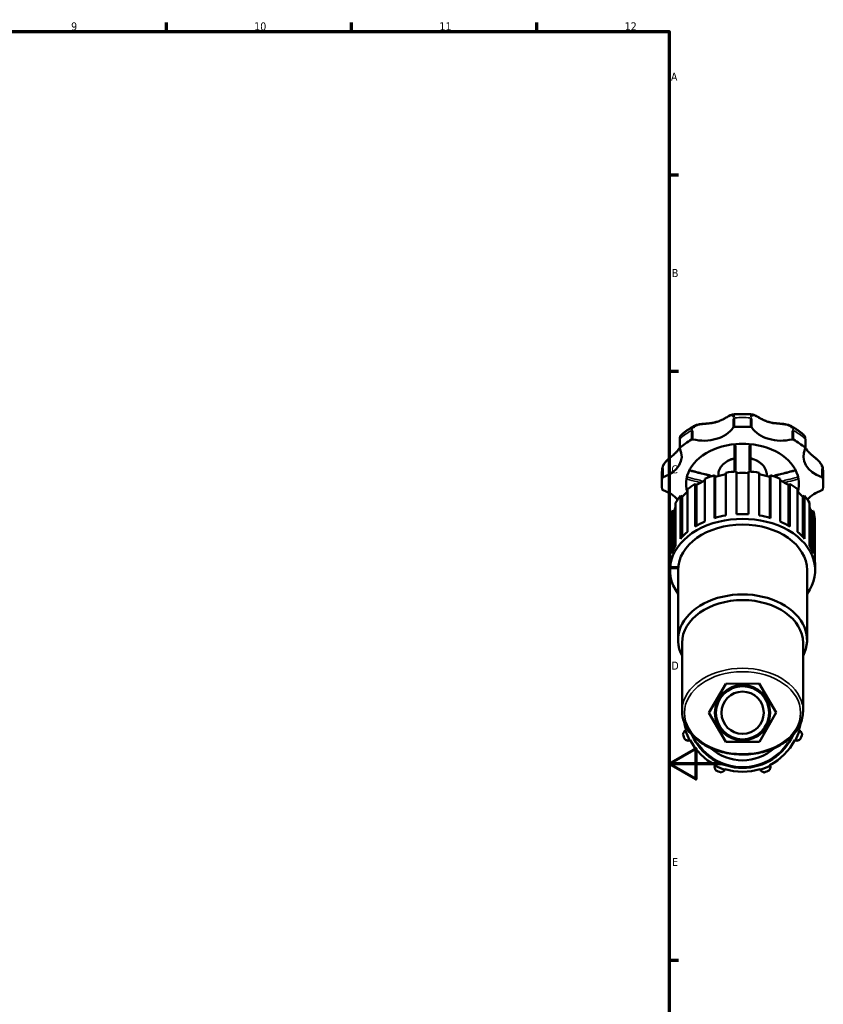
# Model space of a CAD drawing. Header units: millimetres. Extents: x 0 to 1021, y -389 to 801.
# Tile 7 of 10: x 575 to 879, y 206 to 578. Entities that reach past the tile are written whole.
import ezdxf

# ---------------------------------------------------------------- set-up
doc = ezdxf.new("R2010")
doc.units = ezdxf.units.MM
for name, color, linetype, lineweight in [('Border (ANSI)', 7, 'Continuous', 70), ('Visible (ANSI)', 7, 'Continuous', 50), ('Visible Narrow (ANSI)', 7, 'Continuous', 35)]:
    doc.layers.add(name, color=color, linetype=linetype, lineweight=lineweight)
doc.styles.add('Note Text (ANSI)', font='tahoma.ttf')

# ---------------------------------------------------------------- blocks, each defined once
blk = doc.blocks.new('Borders Default Border')
at = {"layer": 'Border (ANSI)'}
for p, q in [((630.75, 574), (630.75, 577.45)), ((700.83, 574), (700.83, 577.45)), ((770.92, 574), (770.92, 577.45)), ((821, 519.75), (824.45, 519.75)), ((821, 445.5), (824.45, 445.5)), ((821, 371.25), (824.45, 371.25)), ((821, 222.75), (824.45, 222.75))]:
    blk.add_line(p, q, dxfattribs=at)
at = {"layer": 'Border (ANSI)', "flags": 128}
for points in [[(20, 20), (20, 574), (821, 574), (821, 20), (20, 20)], [(841, 297), (821, 297), (831, 302.77), (831, 291.23), (821, 297)]]:
    blk.add_lwpolyline(points, dxfattribs=at)
at = {"layer": 'Border (ANSI)', "attachment_point": 7, "style": 'Note Text (ANSI)'}
for s, insert, char_height in [('9', (594.7, 574.34), 3.05), ('10', (663.96, 574.34), 3.048), ('11', (734.04, 574.4), 3.048), ('12', (804.13, 574.4), 3.048), ('A', (821.63, 555.35), 3.05), ('B', (821.99, 481.1), 3.05), ('C', (821.8, 406.8), 3.05), ('D', (821.81, 332.6), 3.05), ('E', (822.05, 258.35), 3.05)]:
    blk.add_mtext(s, dxfattribs=dict(at, insert=insert, char_height=char_height))

msp = doc.modelspace()

# ---------------------------------------------------------------- linework, layer by layer
at = {"layer": 'Visible (ANSI)'}
for p, q in [((824.964, 419.785), (824.964, 416.333)), ((872.486, 416.333), (872.486, 419.785)), ((818.215, 402.942), (818.215, 406.394)), ((838.119, 406.131), (838.374, 405.575)), ((838.119, 389.95), (838.119, 406.131)), ((839.572, 405.908), (839.572, 406.305)), ((842.418, 407.118), (842.418, 390.938)), ((846.465, 391.391), (846.465, 407.571)), ((850.985, 407.571), (850.985, 391.391)), ((855.032, 390.938), (855.032, 407.118)), ((857.878, 405.908), (857.878, 406.305)), ((859.075, 405.575), (859.331, 406.131)), ((859.331, 406.131), (859.331, 389.95)), ((879.235, 402.942), (879.235, 406.394)), ((830.811, 402.936), (831.297, 402.464)), ((830.811, 386.756), (830.811, 402.936)), ((831.297, 402.464), (831.297, 387.045)), ((834.468, 404.815), (834.468, 388.635)), ((838.374, 405.575), (838.374, 390.025)), ((859.075, 405.575), (859.075, 390.025)), ((862.982, 388.635), (862.982, 404.815)), ((866.153, 402.464), (866.638, 402.936)), ((866.153, 402.464), (866.153, 387.045)), ((866.638, 402.936), (866.638, 386.756)), ((827.914, 400.888), (827.914, 384.707)), ((869.536, 384.707), (869.536, 400.888)), ((823.397, 395.72), (823.397, 379.54)), ((825.257, 398.302), (825.926, 397.958)), ((825.257, 382.122), (825.257, 398.302)), ((825.926, 397.958), (825.926, 382.862)), ((871.524, 397.958), (872.193, 398.302)), ((871.524, 397.958), (871.524, 382.862)), ((872.193, 398.302), (872.193, 382.122)), ((874.053, 379.54), (874.053, 395.72)), ((822, 392.681), (822.786, 392.5)), ((822, 376.5), (822, 392.681)), ((822.786, 392.5), (822.786, 378.412)), ((874.663, 392.5), (875.45, 392.681)), ((874.663, 392.5), (874.663, 378.412)), ((875.45, 392.681), (875.45, 376.5)), ((821.359, 389.819), (821.359, 373.639)), ((876.091, 373.639), (876.091, 389.819)), ((821.266, 370.243), (821.266, 372.04)), ((824.317, 343.815), (824.317, 370.243)), ((873.133, 343.815), (873.133, 370.243)), ((876.184, 370.243), (876.184, 372.04)), ((825.842, 316.947), (825.842, 342.736)), ((871.607, 316.947), (871.607, 342.736)), ((836.023, 316.272), (842.343, 327.29)), ((842.343, 327.29), (855.044, 327.326)), ((855.044, 327.326), (861.426, 316.344)), ((842.405, 305.29), (836.023, 316.272)), ((861.426, 316.344), (855.107, 305.326)), ((827.209, 309.524), (826.751, 309.38)), ((827.438, 309.596), (827.209, 309.524)), ((870.241, 309.524), (870.012, 309.596)), ((870.698, 309.38), (870.241, 309.524)), ((828.288, 305.669), (828.714, 305.891)), ((828.714, 305.891), (828.927, 306.002)), ((868.523, 306.002), (868.736, 305.891)), ((868.736, 305.891), (869.162, 305.669)), ((855.107, 305.326), (842.405, 305.29)), ((838.308, 296.297), (838.086, 295.871)), ((838.419, 296.51), (838.308, 296.297)), ((841.797, 294.334), (841.941, 294.792)), ((841.941, 294.792), (842.013, 295.021)), ((855.437, 295.021), (855.509, 294.792)), ((855.509, 294.792), (855.653, 294.334)), ((859.142, 296.297), (859.031, 296.51)), ((859.364, 295.871), (859.142, 296.297))]:
    msp.add_line(p, q, dxfattribs=at)
for radius in [10.477, 10.058, 8]:
    msp.add_circle((848.725, 316.308), radius, dxfattribs=at)
for radius, start, end in [(22.32, 190.3211, 197.5), (22.56, 197.5, 207.5), (22.56, 332.5, 342.5), (22.32, 342.5, 349.6789), (24, 199.79198, 205.20802), (22.32, 207.5, 242.5), (20.88, 203.82427, 336.17573), (22.32, 297.5, 332.5), (24, 334.79198, 340.20802), (18, 227.7799, 312.2201), (22.56, 242.5, 252.5), (24, 244.79198, 250.20802), (22.32, 252.5, 287.5), (22.56, 287.5, 297.5), (24, 289.79198, 295.20802)]:
    msp.add_arc((848.725, 316.308), radius, start, end, dxfattribs=at)
for centre, major_axis, start_param, end_param in [((834.088, 427.929), (-12.315, 0), 1.2303357, 2.6966552), ((845.713, 424.009), (0.565, 0), 1.671529, 2.6966552), ((848.725, 402.942), (30.51, 0), 1.4700636, 1.671529), ((851.736, 424.009), (0.565, 0), 0.4449375, 1.4700636), ((863.362, 427.929), (-12.315, 0), 0.4449375, 1.911257), ((848.725, 402.942), (30.51, 0), 2.2554618, 2.4569272), ((848.725, 402.942), (-21.357, 0), 4.8301258, 6.1654485), ((829.787, 419.344), (0.565, 0), 1.2303357, 2.2554618), ((848.725, 402.942), (21.357, 0), 1.4530595, 1.6885331), ((848.725, 402.942), (21.357, 0), 0.1177368, 1.4530595), ((867.662, 419.344), (0.565, 0), 0.8861309, 1.911257), ((848.725, 402.942), (30.51, 0), 0.6846655, 0.8861309), ((813.388, 413.292), (12.315, 0), 5.1573265, 6.623646), ((825.529, 416.333), (-0.565, 0), 5.5985198, 6.623646), ((884.061, 413.292), (-12.315, 0), 5.9427246, 7.4090441), ((871.921, 416.333), (0.565, 0), 5.9427246, 6.9678508), ((848.725, 388.221), (27.459, 0), 1.9673533, 2.1167171), ((848.725, 388.221), (26.635, 0), 1.8098633, 1.9699078), ((848.725, 388.221), (27.459, 0), 1.6531941, 1.8025579), ((848.725, 388.221), (26.635, 0), 1.4858442, 1.6557485), ((848.725, 388.221), (27.459, 0), 1.3390348, 1.4883986), ((848.725, 388.221), (26.635, 0), 1.1716849, 1.3317294), ((848.725, 388.221), (27.459, 0), 1.0248755, 1.1742393), ((848.725, 402.942), (-30.51, 0), 6.1824526, 6.383918), ((818.932, 405.071), (-0.565, 0), 5.1573265, 6.1824526), ((848.725, 402.942), (-21.357, 0), 6.1654485, 6.4009221), ((848.725, 388.221), (27.459, 0), 2.2815126, 2.4308764), ((848.725, 388.221), (26.635, 0), 2.1356156, 2.284067), ((848.725, 388.221), (26.635, 0), 0.8575256, 1.0059771), ((848.725, 388.221), (27.459, 0), 0.7107163, 0.8600801), ((848.725, 402.942), (21.357, 0), 6.1654485, 6.4009221), ((878.518, 405.071), (0.565, 0), 0.1007327, 1.1258588), ((848.725, 402.942), (30.51, 0), 6.1824526, 6.383918), ((818.932, 400.813), (-0.565, 0), 0.1007327, 1.1258588), ((813.388, 392.592), (12.315, 0), 0.5112283, 1.1258588), ((848.725, 388.221), (26.635, 0), 2.4675981, 2.5982263), ((848.725, 402.942), (-21.357, 0), 0.1177368, 0.2039529), ((848.725, 388.221), (26.635, 0), 0.5433664, 0.6739946), ((848.725, 402.942), (21.357, 0), 6.0792324, 6.1654485), ((884.061, 392.592), (12.315, 0), 2.0157338, 2.6303643), ((878.518, 400.813), (0.565, 0), 5.1573265, 6.1824526), ((848.725, 388.221), (27.459, 0), 2.5956719, 2.7450357), ((848.725, 388.221), (27.459, 0), 0.396557, 0.5459208), ((848.725, 370.243), (-27.459, 0), 2.6657104, 6.7590676), ((848.725, 388.221), (-27.459, 0), 6.0514238, 6.2007876), ((848.725, 388.221), (-26.635, 0), 5.9685976, 6.0539782), ((848.725, 372.04), (-27.459, 0), 4.6299912, 4.7947867), ((848.725, 388.221), (26.635, 0), 0.2292071, 0.3145877), ((848.725, 388.221), (27.459, 0), 0.0823977, 0.2317615), ((848.725, 370.243), (-24.408, 0), 3.1415927, 6.2831853), ((848.725, 372.04), (-27.459, 0), 5.2583098, 5.4231052), ((848.725, 372.04), (-27.459, 0), 4.9441505, 5.108946), ((848.725, 372.04), (-27.459, 0), 4.315832, 4.4806274), ((848.725, 372.04), (-27.459, 0), 4.0016727, 4.1664682), ((848.725, 372.04), (-27.459, 0), 5.572469, 5.7372645), ((848.725, 372.04), (-27.459, 0), 3.6875135, 3.8523089), ((848.725, 372.04), (-27.459, 0), 5.8866283, 6.0514238), ((848.725, 372.04), (27.459, 0), 0.2317615, 0.396557), ((848.725, 372.04), (-27.459, 0), 6.2007876, 6.2831853), ((848.725, 372.04), (27.459, 0), 0, 0.0823977), ((848.725, 343.815), (-24.408, 0), 2.7861715, 6.6386065), ((848.725, 342.736), (-22.883, 0), 3.1415927, 6.2831853)]:
    msp.add_ellipse(centre, major_axis=major_axis, ratio=0.7071068, start_param=start_param, end_param=end_param, dxfattribs=at)
for points, knots in [([(830.505, 424.827), (830.857, 425.023), (831.25, 425.16), (831.919, 425.329), (832.186, 425.381), (832.767, 425.474), (833.083, 425.513), (833.782, 425.585), (834.166, 425.616), (835.032, 425.687), (835.513, 425.727), (836.535, 425.837), (837.074, 425.912), (838.124, 426.115), (838.636, 426.243), (839.631, 426.559), (840.114, 426.746), (841.046, 427.164), (841.496, 427.396), (842.359, 427.872), (842.771, 428.117), (843.461, 428.519), (843.749, 428.684), (844.183, 428.899), (844.338, 428.968), (844.65, 429.079), (844.809, 429.122), (844.979, 429.137)], [0.2758916, 0.2758916, 0.2758916, 0.2758916, 0.4061495, 0.4061495, 0.4884002, 0.4884002, 0.5832296, 0.5832296, 0.6977916, 0.6977916, 0.8439952, 0.8439952, 1.0142991, 1.0142991, 1.184603, 1.184603, 1.354907, 1.354907, 1.5252109, 1.5252109, 1.6955148, 1.6955148, 1.827736, 1.827736, 1.9033335, 1.9033335, 1.9789309, 1.9789309, 1.9789309, 1.9789309]), ([(844.979, 429.137), (845.476, 429.183), (845.975, 429.219), (846.973, 429.274), (847.474, 429.292), (848.474, 429.31), (848.975, 429.31), (849.976, 429.292), (850.476, 429.274), (851.475, 429.219), (851.974, 429.183), (852.471, 429.137)], [4.58367761, 4.58367761, 4.58367761, 4.58367761, 4.63516216, 4.63516216, 4.68664671, 4.68664671, 4.73813125, 4.73813125, 4.7896158, 4.7896158, 4.84110035, 4.84110035, 4.84110035, 4.84110035]), ([(852.471, 429.137), (852.728, 429.114), (852.958, 429.032), (853.42, 428.83), (853.65, 428.707), (854.154, 428.424), (854.43, 428.261), (855.069, 427.888), (855.438, 427.676), (856.26, 427.238), (856.718, 427.014), (857.666, 426.616), (858.155, 426.442), (859.163, 426.153), (859.681, 426.038), (860.744, 425.858), (861.288, 425.792), (862.399, 425.686), (862.965, 425.644), (863.961, 425.556), (864.39, 425.514), (865.136, 425.405), (865.456, 425.347), (866.184, 425.166), (866.586, 425.027), (866.945, 424.827)], [0.3276633, 0.3276633, 0.3276633, 0.3276633, 0.4417055, 0.4417055, 0.5515144, 0.5515144, 0.6720024, 0.6720024, 0.8202939, 0.8202939, 0.9905979, 0.9905979, 1.1609018, 1.1609018, 1.3312058, 1.3312058, 1.5015098, 1.5015098, 1.6718137, 1.6718137, 1.7997293, 1.7997293, 1.8979206, 1.8979206, 2.030703, 2.030703, 2.030703, 2.030703]), ([(825.375, 421.218), (825.682, 421.491), (825.997, 421.758), (826.64, 422.279), (826.969, 422.533), (827.641, 423.027), (827.984, 423.268), (828.683, 423.737), (829.039, 423.964), (829.763, 424.406), (830.131, 424.62), (830.505, 424.827)], [3.81286959, 3.81286959, 3.81286959, 3.81286959, 3.85978738, 3.85978738, 3.90670517, 3.90670517, 3.95362296, 3.95362296, 4.00054075, 4.00054075, 4.04745854, 4.04745854, 4.04745854, 4.04745854]), ([(866.945, 424.827), (867.319, 424.62), (867.687, 424.406), (868.411, 423.964), (868.767, 423.737), (869.466, 423.268), (869.808, 423.027), (870.48, 422.533), (870.81, 422.279), (871.453, 421.758), (871.768, 421.491), (872.074, 421.218)], [5.37731943, 5.37731943, 5.37731943, 5.37731943, 5.42423721, 5.42423721, 5.471155, 5.471155, 5.51807279, 5.51807279, 5.56499058, 5.56499058, 5.61190837, 5.61190837, 5.61190837, 5.61190837]), ([(825.375, 421.218), (825.287, 421.139), (825.228, 421.055), (825.136, 420.887), (825.103, 420.802), (825.048, 420.625), (825.027, 420.533), (824.995, 420.338), (824.983, 420.235), (824.967, 420.018), (824.964, 419.904), (824.964, 419.785)], [2.07867139, 2.07867139, 2.07867139, 2.07867139, 2.12425405, 2.12425405, 2.16983671, 2.16983671, 2.21541937, 2.21541937, 2.26100203, 2.26100203, 2.30658469, 2.30658469, 2.30658469, 2.30658469]), ([(872.486, 419.785), (872.486, 419.904), (872.482, 420.018), (872.467, 420.235), (872.455, 420.338), (872.422, 420.533), (872.401, 420.625), (872.347, 420.802), (872.313, 420.887), (872.221, 421.055), (872.163, 421.139), (872.074, 421.218)], [0, 0, 0, 0, 0.04558066, 0.04558066, 0.09116133, 0.09116133, 0.13674199, 0.13674199, 0.18232266, 0.18232266, 0.22790332, 0.22790332, 0.22790332, 0.22790332]), ([(845.674, 417.889), (845.674, 416.346), (845.674, 414.804), (845.674, 412.057), (845.674, 410.852), (845.674, 409.649), (845.674, 408.938), (845.674, 408.227), (845.674, 407.517)], [0.3624748, 0.3624748, 0.3624748, 0.3624748, 0.873688, 0.873688, 1.2733008, 1.2733008, 1.2733008, 1.5094072, 1.5094072, 1.5094072, 1.5094072]), ([(851.776, 407.517), (851.776, 408.239), (851.776, 408.962), (851.776, 409.685), (851.776, 410.95), (851.776, 412.217), (851.776, 414.951), (851.776, 416.42), (851.776, 417.889)], [0.2597948, 0.2597948, 0.2597948, 0.2597948, 0.4998653, 0.4998653, 0.4998653, 0.9200005, 0.9200005, 1.4067273, 1.4067273, 1.4067273, 1.4067273]), ([(818.394, 408.896), (818.443, 409.236), (818.556, 409.576), (818.892, 410.269), (819.126, 410.62), (819.68, 411.311), (820.004, 411.649), (820.528, 412.145), (820.723, 412.32), (821.136, 412.679), (821.354, 412.862), (821.819, 413.247), (822.064, 413.448), (822.588, 413.885), (822.861, 414.119), (823.438, 414.646), (823.73, 414.938), (824.253, 415.538), (824.484, 415.845), (824.786, 416.323), (824.878, 416.485), (824.964, 416.649)], [0.0403904, 0.0403904, 0.0403904, 0.0403904, 0.1509183, 0.1509183, 0.2731576, 0.2731576, 0.4052429, 0.4052429, 0.4814874, 0.4814874, 0.5679932, 0.5679932, 0.6706088, 0.6706088, 0.798217, 0.798217, 0.9601258, 0.9601258, 1.1220345, 1.1220345, 1.2018678, 1.2018678, 1.2018678, 1.2018678]), ([(872.486, 416.649), (872.642, 416.348), (872.822, 416.058), (873.252, 415.467), (873.508, 415.168), (874.081, 414.578), (874.398, 414.286), (875.056, 413.719), (875.391, 413.445), (876.002, 412.94), (876.271, 412.717), (876.761, 412.29), (876.982, 412.091), (877.386, 411.702), (877.57, 411.513), (877.907, 411.139), (878.061, 410.954), (878.338, 410.584), (878.462, 410.398), (878.678, 410.027), (878.77, 409.841), (878.947, 409.404), (879.019, 409.15), (879.056, 408.896)], [1.1046951, 1.1046951, 1.1046951, 1.1046951, 1.2508444, 1.2508444, 1.4127547, 1.4127547, 1.5746649, 1.5746649, 1.7194163, 1.7194163, 1.8262642, 1.8262642, 1.9125753, 1.9125753, 1.9876062, 1.9876062, 2.0562795, 2.0562795, 2.1212569, 2.1212569, 2.1837143, 2.1837143, 2.2661928, 2.2661928, 2.2661928, 2.2661928]), ([(839.572, 406.305), (839.572, 406.997), (839.721, 407.688), (840.303, 409.007), (840.74, 409.633), (841.867, 410.769), (842.565, 411.274), (844.064, 412.059), (844.849, 412.355), (845.674, 412.566)], [3.1415927, 3.1415927, 3.1415927, 3.1415927, 3.4435617, 3.4435617, 3.7533083, 3.7533083, 4.0748908, 4.0748908, 4.3665158, 4.3665158, 4.3665158, 4.3665158]), ([(851.776, 412.566), (852.695, 412.331), (853.564, 411.99), (855.119, 411.118), (855.803, 410.586), (856.898, 409.388), (857.312, 408.724), (857.773, 407.465), (857.878, 406.885), (857.878, 406.305)], [5.0582622, 5.0582622, 5.0582622, 5.0582622, 5.3832055, 5.3832055, 5.7095655, 5.7095655, 6.0300305, 6.0300305, 6.2831853, 6.2831853, 6.2831853, 6.2831853]), ([(818.215, 406.394), (818.215, 406.561), (818.217, 406.728), (818.227, 407.063), (818.234, 407.23), (818.253, 407.564), (818.265, 407.731), (818.294, 408.065), (818.31, 408.231), (818.349, 408.564), (818.37, 408.73), (818.394, 408.896)], [3.14159265, 3.14159265, 3.14159265, 3.14159265, 3.16182173, 3.16182173, 3.18205081, 3.18205081, 3.20227988, 3.20227988, 3.22250896, 3.22250896, 3.24273804, 3.24273804, 3.24273804, 3.24273804]), ([(828.615, 408.028), (829.095, 407.905), (829.575, 407.783), (830.886, 407.449), (831.717, 407.237), (833.379, 406.814), (834.21, 406.603), (835.763, 406.209), (836.483, 406.027), (837.204, 405.846)], [0.17787044, 0.17787044, 0.17787044, 0.17787044, 0.33090345, 0.33090345, 0.59596322, 0.59596322, 0.86102299, 0.86102299, 1.09073675, 1.09073675, 1.09073675, 1.09073675]), ([(860.245, 405.846), (860.966, 406.027), (861.687, 406.209), (863.239, 406.603), (864.071, 406.814), (865.733, 407.237), (866.564, 407.449), (867.875, 407.783), (868.355, 407.905), (868.834, 408.028)], [0.38106116, 0.38106116, 0.38106116, 0.38106116, 0.61077492, 0.61077492, 0.87583469, 0.87583469, 1.14089446, 1.14089446, 1.29392747, 1.29392747, 1.29392747, 1.29392747]), ([(879.056, 408.896), (879.08, 408.73), (879.101, 408.564), (879.139, 408.231), (879.156, 408.065), (879.185, 407.731), (879.197, 407.564), (879.216, 407.23), (879.223, 407.063), (879.232, 406.728), (879.235, 406.561), (879.235, 406.394)], [6.18203992, 6.18203992, 6.18203992, 6.18203992, 6.202269, 6.202269, 6.22249808, 6.22249808, 6.24272715, 6.24272715, 6.26295623, 6.26295623, 6.28318531, 6.28318531, 6.28318531, 6.28318531]), ([(827.562, 401.014), (827.555, 401.015), (827.548, 401.03), (827.532, 401.082), (827.524, 401.12), (827.516, 401.168)], [0.047997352, 0.047997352, 0.047997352, 0.047997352, 0.068326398, 0.068326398, 0.08874927, 0.08874927, 0.08874927, 0.08874927]), ([(869.934, 401.168), (869.926, 401.119), (869.917, 401.08), (869.901, 401.028), (869.894, 401.015), (869.888, 401.014)], [0, 0, 0, 0, 0.021115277, 0.021115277, 0.040662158, 0.040662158, 0.040662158, 0.040662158]), ([(871.607, 316.947), (871.607, 315.22), (871.227, 313.494), (869.746, 310.204), (868.636, 308.644), (865.783, 305.828), (864.027, 304.581), (860.051, 302.541), (857.829, 301.752), (853.151, 300.716), (850.697, 300.469), (845.803, 300.542), (843.365, 300.861), (838.748, 302.037), (836.57, 302.893), (832.696, 305.064), (831, 306.378), (828.282, 309.333), (827.254, 310.971), (826.104, 314.077), (825.842, 315.512), (825.842, 316.947)], [0, 0, 0, 0, 0.3080786, 0.3080786, 0.6216384, 0.6216384, 0.942928, 0.942928, 1.2671905, 1.2671905, 1.5918025, 1.5918025, 1.9163563, 1.9163563, 2.2409726, 2.2409726, 2.5650661, 2.5650661, 2.8855309, 2.8855309, 3.1415927, 3.1415927, 3.1415927, 3.1415927])]:
    msp.add_open_spline(points, degree=3, knots=knots, dxfattribs=at)
for points in [[(827.562, 401.014), (827.69, 400.981), (827.819, 400.948), (827.947, 400.915)], [(869.502, 400.915), (869.631, 400.948), (869.759, 400.981), (869.888, 401.014)]]:
    msp.add_open_spline(points, degree=3, dxfattribs=at)
for points, weights in [([(826.751, 309.38), (826.453, 308.793), (826.143, 308.182)], [1.0057403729, 1.01096369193, 1.01538457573]), ([(871.307, 308.182), (870.997, 308.793), (870.698, 309.38)], [1.01538457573, 1.01096369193, 1.0057403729]), ([(827.01, 306.086), (827.662, 305.874), (828.288, 305.669)], [1.01538457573, 1.01096369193, 1.0057403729]), ([(869.162, 305.669), (869.787, 305.874), (870.439, 306.086)], [1.0057403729, 1.01096369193, 1.01538457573]), ([(838.086, 295.871), (838.29, 295.246), (838.503, 294.594)], [1.0057403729, 1.01096369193, 1.01538457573]), ([(840.598, 293.726), (841.21, 294.036), (841.797, 294.334)], [1.01538457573, 1.01096369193, 1.0057403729]), ([(855.653, 294.334), (856.24, 294.036), (856.851, 293.726)], [1.0057403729, 1.01096369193, 1.01538457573]), ([(858.947, 294.594), (859.159, 295.246), (859.364, 295.871)], [1.01538457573, 1.01096369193, 1.0057403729])]:
    msp.add_rational_spline(points, weights, degree=2, dxfattribs=at)
at = {"layer": 'Visible Narrow (ANSI)'}
for p, q in [((845.204, 427.46), (845.204, 424.354)), ((845.657, 424.579), (845.657, 427.686)), ((851.793, 427.686), (851.793, 424.579)), ((852.246, 424.354), (852.246, 427.46)), ((829.43, 422.933), (829.43, 419.826)), ((829.976, 419.893), (829.976, 423)), ((867.474, 423), (867.474, 419.893)), ((868.02, 419.826), (868.02, 422.933)), ((825.091, 416.758), (825.091, 419.865)), ((872.359, 419.865), (872.359, 416.758)), ((818.37, 408.391), (818.37, 405.284)), ((818.688, 405.605), (818.688, 408.711)), ((878.761, 408.711), (878.761, 405.605)), ((879.08, 405.284), (879.08, 408.391))]:
    msp.add_line(p, q, dxfattribs=at)
msp.add_arc((848.725, 316.308), 20.48, 213.31666, 326.68334, dxfattribs=at)
for centre, major_axis, start_param, end_param in [((845.713, 427.461), (0.565, 0), 1.7227853, 2.6453988), ((848.725, 406.394), (30.51, 0), 1.4801369, 1.6614558), ((851.736, 427.461), (-0.565, 0), 3.6377865, 4.5604), ((848.725, 406.394), (30.51, 0), 2.2655351, 2.4468539), ((829.787, 422.796), (-0.565, 0), 4.4231846, 5.3457981), ((867.662, 422.796), (0.565, 0), 0.9373872, 1.8600007), ((848.725, 406.394), (30.51, 0), 0.6947387, 0.8760576), ((825.529, 419.785), (-0.565, 0), 5.6327531, 6.248952), ((871.921, 419.785), (0.565, 0), 0.0342333, 0.6504322), ((848.725, 406.305), (-9.153, 0), 5.1137739, 6.2216373), ((848.725, 406.305), (9.153, 0), 0.061548, 1.1694114), ((848.725, 406.394), (-30.51, 0), 6.1874892, 6.2781487), ((818.932, 408.523), (-0.565, 0), 5.2085828, 6.1311963), ((878.518, 408.523), (0.565, 0), 0.151989, 1.0746025), ((848.725, 406.394), (30.51, 0), 0.0050366, 0.0956961), ((848.725, 316.947), (22.883, 0), 0.1570796, 2.984513)]:
    msp.add_ellipse(centre, major_axis=major_axis, ratio=0.7071068, start_param=start_param, end_param=end_param, dxfattribs=at)
msp.add_ellipse((848.725, 316.308), major_axis=(21.979, 0), ratio=0.7071068, dxfattribs=at)
for points, knots in [([(830.149, 423.931), (830.208, 424.047), (830.28, 424.157), (830.57, 424.502), (830.849, 424.699), (831.591, 425.045), (832.081, 425.172), (833.148, 425.356), (833.727, 425.411), (835.124, 425.531), (835.945, 425.594), (837.283, 425.785), (837.812, 425.885), (839.244, 426.247), (840.121, 426.581), (841.652, 427.324), (842.324, 427.72), (843.333, 428.303), (843.708, 428.515), (844.25, 428.739), (844.444, 428.791), (844.831, 428.778), (844.993, 428.658), (845.102, 428.382), (845.113, 428.35), (845.123, 428.316)], [0.1153297, 0.1153297, 0.1153297, 0.1153297, 0.174092, 0.174092, 0.3133656, 0.3133656, 0.4870312, 0.4870312, 0.6702815, 0.6702815, 0.927694, 0.927694, 1.1002164, 1.1002164, 1.4065319, 1.4065319, 1.6785604, 1.6785604, 1.8652416, 1.8652416, 1.9934275, 1.9934275, 2.1697114, 2.1697114, 2.191264, 2.191264, 2.191264, 2.191264]), ([(845.655, 427.988), (845.647, 428.297), (845.608, 428.552), (845.439, 429.012), (845.273, 429.14), (845.045, 429.14)], [-2.29021057, -2.29021057, -2.29021057, -2.29021057, -2.1697114, -2.1697114, -1.99531407, -1.99531407, -1.99531407, -1.99531407]), ([(852.405, 429.14), (852.226, 429.14), (852.084, 429.062), (851.905, 428.765), (851.851, 428.581), (851.807, 428.238), (851.798, 428.118), (851.795, 427.988)], [-0.31128017, -0.31128017, -0.31128017, -0.31128017, -0.17409204, -0.17409204, -0.06695848, -0.06695848, -0.01638317, -0.01638317, -0.01638317, -0.01638317]), ([(852.326, 428.316), (852.354, 428.408), (852.388, 428.487), (852.528, 428.705), (852.667, 428.78), (853.064, 428.793), (853.343, 428.694), (854.006, 428.371), (854.393, 428.143), (855.399, 427.56), (856.047, 427.192), (857.202, 426.653), (857.685, 426.457), (859.07, 425.993), (860.005, 425.797), (861.812, 425.563), (862.684, 425.506), (864.131, 425.369), (864.714, 425.301), (865.621, 425.101), (865.968, 424.994), (866.69, 424.657), (867.025, 424.391), (867.256, 424.015), (867.279, 423.974), (867.3, 423.931)], [0.1153297, 0.1153297, 0.1153297, 0.1153297, 0.174092, 0.174092, 0.3133657, 0.3133657, 0.4870312, 0.4870312, 0.6702816, 0.6702816, 0.9276895, 0.9276895, 1.1002064, 1.1002064, 1.4065157, 1.4065157, 1.6785434, 1.6785434, 1.865232, 1.865232, 1.993414, 1.993414, 2.1697078, 2.1697078, 2.191264, 2.191264, 2.191264, 2.191264]), ([(830.406, 424.77), (830.199, 424.644), (830.019, 424.497), (829.696, 424.123), (829.568, 423.885), (829.461, 423.493), (829.44, 423.357), (829.433, 423.216)], [-0.262097, -0.262097, -0.262097, -0.262097, -0.174092, -0.174092, -0.06695846, -0.06695846, -0.01379458, -0.01379458, -0.01379458, -0.01379458]), ([(868.017, 423.216), (868, 423.542), (867.907, 423.843), (867.577, 424.368), (867.337, 424.59), (867.044, 424.769)], [-2.29279917, -2.29279917, -2.29279917, -2.29279917, -2.16970783, -2.16970783, -2.04449751, -2.04449751, -2.04449751, -2.04449751]), ([(825.092, 420.128), (825.101, 420.609), (825.183, 420.962), (825.322, 421.16), (825.336, 421.178), (825.35, 421.194)], [-2.29518903, -2.29518903, -2.29518903, -2.29518903, -2.11042044, -2.11042044, -2.09006706, -2.09006706, -2.09006706, -2.09006706]), ([(872.099, 421.193), (872.13, 421.161), (872.158, 421.12), (872.251, 420.943), (872.303, 420.76), (872.346, 420.407), (872.355, 420.273), (872.358, 420.128)], [-0.21650816, -0.21650816, -0.21650816, -0.21650816, -0.17427223, -0.17427223, -0.06702778, -0.06702778, -0.01139517, -0.01139517, -0.01139517, -0.01139517]), ([(846.195, 408.073), (846.197, 408.518), (846.199, 408.962), (846.2, 409.407), (846.204, 410.611), (846.207, 411.816), (846.212, 414.487), (846.214, 415.953), (846.216, 417.419)], [-1.4209592, -1.4209592, -1.4209592, -1.4209592, -1.2733008, -1.2733008, -1.2733008, -0.873688, -0.873688, -0.3878313, -0.3878313, -0.3878313, -0.3878313]), ([(851.234, 417.419), (851.236, 416.027), (851.238, 414.635), (851.243, 411.976), (851.245, 410.709), (851.249, 409.443), (851.251, 408.986), (851.253, 408.53), (851.254, 408.073)], [-1.3813708, -1.3813708, -1.3813708, -1.3813708, -0.9200005, -0.9200005, -0.4998653, -0.4998653, -0.4998653, -0.3482428, -0.3482428, -0.3482428, -0.3482428]), ([(818.734, 409.325), (818.738, 409.341), (818.741, 409.358), (818.804, 409.642), (818.911, 409.919), (819.248, 410.552), (819.504, 410.906), (820.157, 411.661), (820.571, 412.052), (821.417, 412.796), (821.85, 413.148), (822.782, 413.931), (823.264, 414.354), (824.102, 415.24), (824.46, 415.704), (824.753, 416.2)], [0.060526, 0.060526, 0.060526, 0.060526, 0.0670274, 0.0670274, 0.1742713, 0.1742713, 0.3136883, 0.3136883, 0.487348, 0.487348, 0.670762, 0.670762, 0.9110385, 0.9110385, 1.1499936, 1.1499936, 1.1499936, 1.1499936]), ([(872.696, 416.2), (872.763, 416.086), (872.833, 415.975), (873.315, 415.255), (873.825, 414.701), (874.99, 413.642), (875.641, 413.129), (876.751, 412.17), (877.193, 411.763), (877.856, 411.017), (878.102, 410.694), (878.501, 410.018), (878.645, 409.664), (878.714, 409.325)], [1.1565762, 1.1565762, 1.1565762, 1.1565762, 1.2109037, 1.2109037, 1.5132121, 1.5132121, 1.7979286, 1.7979286, 1.9816005, 1.9816005, 2.1099328, 2.1099328, 2.2460578, 2.2460578, 2.2460578, 2.2460578]), ([(828.952, 407.758), (829.774, 407.549), (830.595, 407.339), (832.955, 406.738), (834.494, 406.347), (836.034, 405.958), (836.18, 405.921), (836.327, 405.884), (836.473, 405.847)], [0.22853059, 0.22853059, 0.22853059, 0.22853059, 0.49056359, 0.49056359, 0.98112718, 0.98112718, 0.98112718, 1.0276959, 1.0276959, 1.0276959, 1.0276959]), ([(860.977, 405.847), (861.118, 405.883), (861.26, 405.918), (861.401, 405.954), (862.944, 406.344), (864.485, 406.735), (866.85, 407.338), (867.674, 407.548), (868.498, 407.758)], [0.44410201, 0.44410201, 0.44410201, 0.44410201, 0.48914976, 0.48914976, 0.48914976, 0.98047383, 0.98047383, 1.24326732, 1.24326732, 1.24326732, 1.24326732]), ([(827.783, 404.648), (828.993, 404.34), (830.203, 404.032), (831.81, 403.625), (832.207, 403.524), (832.604, 403.423)], [-1.34722291, -1.34722291, -1.34722291, -1.34722291, -0.96142893, -0.96142893, -0.83484857, -0.83484857, -0.83484857, -0.83484857]), ([(833.626, 403.966), (832.952, 404.137), (832.278, 404.309), (830.398, 404.788), (829.192, 405.096), (827.986, 405.404)], [0.74655423, 0.74655423, 0.74655423, 0.74655423, 0.96142893, 0.96142893, 1.34610958, 1.34610958, 1.34610958, 1.34610958]), ([(869.464, 405.404), (868.256, 405.095), (867.048, 404.787), (865.168, 404.308), (864.496, 404.137), (863.824, 403.966)], [0.12578628, 0.12578628, 0.12578628, 0.12578628, 0.51107135, 0.51107135, 0.72534162, 0.72534162, 0.72534162, 0.72534162]), ([(864.845, 403.423), (865.241, 403.523), (865.636, 403.624), (867.243, 404.031), (868.455, 404.339), (869.666, 404.648)], [-0.63704728, -0.63704728, -0.63704728, -0.63704728, -0.51107135, -0.51107135, -0.12467295, -0.12467295, -0.12467295, -0.12467295])]:
    msp.add_open_spline(points, degree=3, knots=knots, dxfattribs=at)
for points in [[(818.391, 408.879), (818.378, 408.778), (818.37, 408.678), (818.37, 408.58)], [(879.08, 408.58), (879.079, 408.678), (879.072, 408.777), (879.058, 408.879)], [(828.052, 401.031), (827.883, 401.074), (827.713, 401.117), (827.544, 401.161)], [(869.906, 401.161), (869.736, 401.117), (869.567, 401.074), (869.397, 401.031)]]:
    msp.add_open_spline(points, degree=3, dxfattribs=at)

# ---------------------------------------------------------------- block references
msp.add_blockref('Borders Default Border', (0, 0))

doc.saveas('drawing.dxf')
